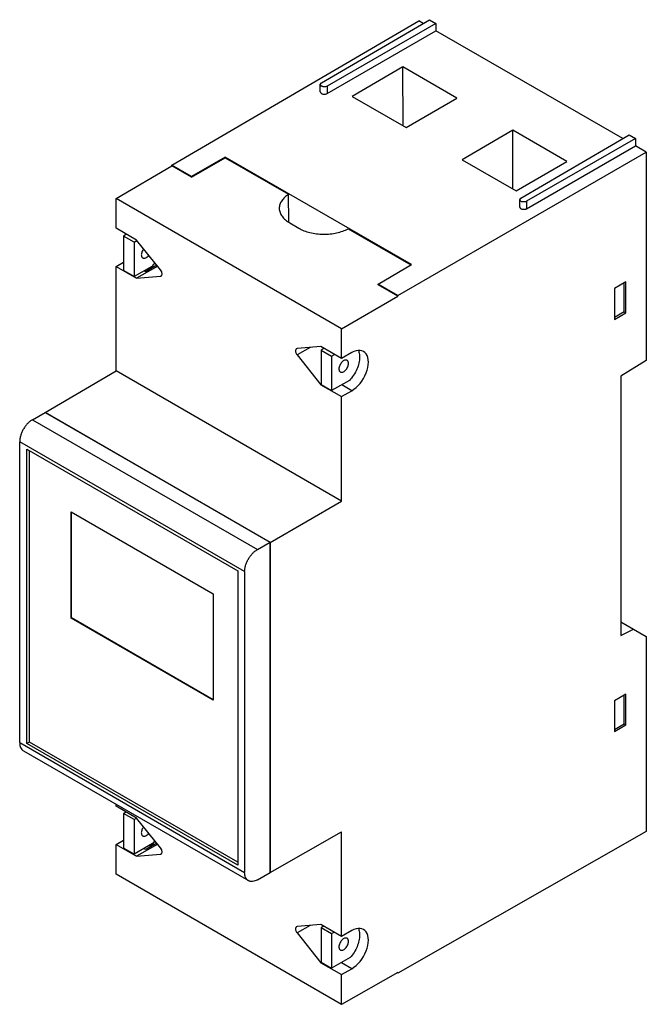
# Model space of a CAD drawing. Header units: millimetres. Extents: x 12 to 81, y 10 to 120.
import ezdxf

# ---------------------------------------------------------------- set-up
doc = ezdxf.new("R2010")
doc.units = ezdxf.units.MM
doc.header["$LTSCALE"] = 8.424445
doc.layers.add('00_COMPONENTS_2', color=7, linetype='CONTINUOUS')
doc.layers.add('00_COMPONENTS_4', color=7, linetype='CONTINUOUS')

msp = doc.modelspace()

# ---------------------------------------------------------------- linework, layer by layer
at = {"layer": '00_COMPONENTS_2', "color": 7, "linetype": 'Continuous'}
for p, q in [((12.95, 75.05), (14.36, 75.86)), ((14.36, 75.86), (39.39, 61.41)), ((12.95, 75.05), (37.98, 60.6)), ((11.54, 39.11), (11.54, 72.6)), ((36.57, 58.15), (11.54, 72.6)), ((12.33, 39.01), (12.33, 71.78)), ((12.33, 71.78), (35.8, 58.23)), ((12.61, 39.17), (12.61, 71.62)), ((17.26, 52.96), (17.26, 64.8)), ((17.26, 64.8), (33.07, 55.66)), ((17.29, 52.98), (17.29, 64.78)), ((37.98, 60.6), (39.39, 61.41)), ((39.39, 61.41), (39.39, 24.65)), ((35.8, 58.23), (35.8, 25.46)), ((36.57, 58.15), (36.57, 24.65)), ((33.07, 55.66), (33.07, 43.83)), ((17.29, 52.98), (17.26, 52.96)), ((33.07, 43.83), (17.26, 52.96)), ((33.07, 43.87), (17.29, 52.98)), ((11.54, 39.11), (36.57, 24.65)), ((12.61, 39.17), (12.33, 39.01)), ((35.8, 25.46), (12.33, 39.01)), ((35.8, 25.78), (12.61, 39.17)), ((11.95, 38.19), (36.98, 23.74)), ((37.98, 23.84), (39.39, 24.65))]:
    msp.add_line(p, q, dxfattribs=at)
for points, knots in [([(12.95, 75.05), (12.85, 75), (12.66, 74.86), (12.4, 74.62), (12.16, 74.33), (11.94, 74), (11.77, 73.65), (11.64, 73.3), (11.56, 72.95), (11.54, 72.71), (11.54, 72.6)], [0, 0, 0, 0, 0.114146, 0.237335, 0.366975, 0.499998, 0.633022, 0.762663, 0.885852, 1, 1, 1, 1]), ([(36.57, 58.15), (36.57, 58.26), (36.59, 58.5), (36.67, 58.85), (36.8, 59.2), (36.98, 59.55), (37.19, 59.87), (37.43, 60.16), (37.69, 60.41), (37.89, 60.54), (37.98, 60.6)], [0, 0, 0, 0, 0.114148, 0.237337, 0.366978, 0.500002, 0.633025, 0.762665, 0.885854, 1, 1, 1, 1]), ([(11.54, 39.11), (11.54, 39), (11.55, 38.81), (11.63, 38.55), (11.74, 38.36), (11.85, 38.25), (11.92, 38.21), (11.95, 38.19)], [0, 0, 0, 0, 0.289557, 0.548655, 0.781633, 0.891839, 1, 1, 1, 1]), ([(36.98, 23.74), (36.95, 23.76), (36.89, 23.8), (36.77, 23.91), (36.66, 24.1), (36.58, 24.36), (36.57, 24.55), (36.57, 24.65)], [0, 0, 0, 0, 0.108161, 0.218367, 0.451345, 0.710443, 1, 1, 1, 1]), ([(37.98, 23.84), (37.89, 23.79), (37.72, 23.7), (37.45, 23.64), (37.24, 23.64), (37.08, 23.69), (37.01, 23.72), (36.98, 23.74)], [0, 0, 0, 0, 0.289556, 0.548653, 0.781632, 0.891839, 1, 1, 1, 1])]:
    msp.add_open_spline(points, degree=3, knots=knots, dxfattribs=at)
at = {"layer": '00_COMPONENTS_4', "color": 7, "linetype": 'Continuous'}
for p, q in [((45.12, 112.54), (57.15, 119.58)), ((57.15, 119.58), (57.86, 119.17)), ((28.46, 103.38), (55.95, 119.45)), ((57.86, 119.17), (45.74, 112.18)), ((56.45, 119.17), (55.95, 119.45)), ((57.86, 119.17), (57.86, 118.35)), ((45.74, 111.36), (57.86, 118.35)), ((78.65, 106.35), (57.86, 118.35)), ((54.18, 114.33), (48.52, 111.04)), ((54.2, 107.77), (54.18, 114.33)), ((60.19, 110.86), (54.18, 114.33)), ((44.99, 112.36), (45.12, 112.54)), ((44.99, 111.54), (44.99, 112.36)), ((45.74, 112.18), (45.74, 111.36)), ((48.52, 111.04), (54.54, 107.57)), ((54.54, 107.57), (60.19, 110.86)), ((66.41, 107.27), (60.76, 103.98)), ((66.43, 100.71), (66.41, 107.27)), ((72.43, 103.8), (66.41, 107.27)), ((67.32, 99.72), (79.35, 106.76)), ((80.06, 106.35), (67.94, 99.36)), ((79.35, 106.76), (80.06, 106.35)), ((80.06, 106.35), (80.06, 105.53)), ((67.95, 98.54), (80.06, 105.53)), ((81.26, 104.84), (80.06, 105.53)), ((34.41, 104.28), (30.65, 102.12)), ((30.65, 102.04), (34.41, 104.2)), ((55.13, 92.32), (34.41, 104.28)), ((34.41, 104.2), (41.46, 100.14)), ((34.42, 104.2), (34.42, 104.28)), ((53.6, 88.87), (81.26, 104.84)), ((81.26, 104.84), (81.26, 81.64)), ((22.26, 99.67), (28.46, 103.3)), ((28.46, 103.3), (28.46, 103.38)), ((30.65, 102.12), (28.46, 103.38)), ((30.65, 102.04), (28.46, 103.3)), ((60.76, 103.98), (66.77, 100.51)), ((66.77, 100.51), (72.43, 103.8)), ((30.65, 102.04), (30.65, 102.12)), ((41.47, 97.04), (41.46, 100.14)), ((22.26, 96.36), (22.26, 99.67)), ((47.36, 85.18), (22.26, 99.67)), ((67.19, 99.54), (67.32, 99.72)), ((67.2, 98.72), (67.19, 99.54)), ((67.94, 99.36), (67.95, 98.54)), ((41.6, 96.95), (42.59, 96.37)), ((24.55, 95.04), (22.26, 96.36)), ((23.42, 95.69), (23.09, 95.5)), ((23.09, 95.5), (23.09, 91.66)), ((24.26, 94.83), (23.09, 95.5)), ((48.1, 96.3), (55.06, 92.28)), ((24.26, 94.83), (24.57, 95.01)), ((24.26, 94.83), (24.26, 90.99)), ((27.21, 91.74), (24.55, 95.04)), ((22.26, 92.12), (23.09, 92.6)), ((22.26, 80.48), (22.26, 92.12)), ((22.26, 92.12), (24.55, 90.79)), ((26.24, 92.11), (24.26, 90.99)), ((26.89, 92.14), (24.55, 90.79)), ((26.8, 92.25), (25.65, 91.59)), ((51.41, 90.13), (55.13, 92.32)), ((24.26, 90.99), (23.09, 91.66)), ((24.55, 90.79), (27.21, 91.03)), ((25.54, 91.53), (25.38, 91.62)), ((25.65, 91.59), (25.54, 91.53)), ((27.21, 91.03), (27.32, 91.1)), ((27.21, 91.03), (27.28, 91.05)), ((51.41, 90.05), (51.41, 90.13)), ((53.6, 88.87), (51.41, 90.13)), ((53.6, 88.79), (51.41, 90.05)), ((78.99, 90.39), (77.71, 89.65)), ((78.79, 87.08), (78.79, 90.27)), ((78.99, 86.96), (78.99, 90.39)), ((47.36, 85.18), (53.6, 88.79)), ((53.6, 88.79), (53.6, 88.87)), ((77.71, 89.65), (77.71, 86.22)), ((77.71, 86.45), (78.79, 87.08)), ((77.71, 86.22), (78.99, 86.96)), ((78.79, 87.07), (78.99, 86.96)), ((47.36, 81.87), (47.36, 85.18)), ((42.41, 82.96), (42.34, 82.94)), ((45.06, 83.2), (42.41, 82.96)), ((43.86, 83.09), (42.41, 82.26)), ((42.41, 82.26), (45.06, 78.95)), ((47.36, 81.87), (45.06, 83.2)), ((45.41, 83), (45.08, 82.81)), ((45.08, 82.81), (45.08, 78.97)), ((45.08, 82.81), (46.24, 82.13)), ((46.24, 82.13), (46.57, 82.32)), ((48.49, 82.52), (47.36, 81.87)), ((46.24, 82.13), (46.24, 78.29)), ((81.26, 81.64), (78.43, 79.89)), ((14.36, 75.86), (22.26, 80.48)), ((47.36, 66), (22.26, 80.48)), ((45.08, 78.97), (45.06, 78.95)), ((45.06, 78.95), (47.36, 77.63)), ((45.08, 78.97), (46.24, 78.29)), ((48.23, 79.41), (46.24, 78.29)), ((48.49, 78.28), (47.37, 78.93)), ((78.43, 79.89), (78.43, 51.04)), ((47.36, 77.63), (48.49, 78.28)), ((47.36, 66), (47.36, 77.63)), ((39.4, 61.4), (14.36, 75.86)), ((39.4, 61.4), (47.36, 66)), ((39.4, 24.64), (39.4, 61.4)), ((78.43, 52.55), (81.26, 50.91)), ((78.43, 51.04), (79.85, 51.73)), ((81.26, 50.91), (81.26, 29.22)), ((78.99, 44.5), (77.71, 43.76)), ((78.79, 41.19), (78.79, 44.39)), ((78.99, 41.07), (78.99, 44.5)), ((77.71, 43.76), (77.71, 40.33)), ((77.71, 40.57), (78.79, 41.19)), ((77.71, 40.33), (78.99, 41.07)), ((78.79, 41.19), (78.99, 41.07)), ((22.26, 32.02), (22.26, 32.24)), ((24.55, 30.7), (22.26, 32.02)), ((23.38, 31.37), (23.09, 31.2)), ((24.26, 30.53), (23.09, 31.2)), ((23.09, 31.2), (23.09, 27.37)), ((24.26, 30.53), (24.55, 30.7)), ((27.21, 27.4), (24.55, 30.7)), ((24.26, 30.53), (24.26, 26.69)), ((39.4, 24.64), (47.36, 29.17)), ((47.36, 17.53), (47.36, 29.17)), ((81.26, 29.22), (53.6, 13.45)), ((22.26, 27.78), (23.09, 28.26)), ((22.26, 27.78), (24.55, 26.45)), ((22.26, 24.46), (22.26, 27.78)), ((26.32, 27.87), (24.26, 26.69)), ((26.89, 27.8), (24.55, 26.45)), ((26.8, 27.91), (25.65, 27.25)), ((24.26, 26.69), (23.09, 27.37)), ((24.55, 26.45), (27.21, 26.69)), ((25.54, 27.19), (25.33, 27.31)), ((25.65, 27.25), (25.54, 27.19)), ((27.21, 26.69), (27.32, 26.76)), ((27.21, 26.69), (27.28, 26.71)), ((47.36, 9.97), (22.26, 24.46)), ((39.4, 24.64), (39.39, 24.65)), ((45.06, 18.86), (42.41, 18.62)), ((43.86, 18.75), (42.41, 17.92)), ((47.36, 17.53), (45.06, 18.86)), ((45.37, 18.68), (45.08, 18.51)), ((42.41, 18.62), (42.34, 18.6)), ((42.41, 17.92), (45.06, 14.61)), ((45.08, 18.51), (46.24, 17.84)), ((45.08, 18.51), (45.08, 14.68)), ((46.24, 17.84), (46.53, 18.01)), ((46.24, 17.84), (46.24, 14)), ((48.49, 18.18), (47.36, 17.53)), ((45.12, 14.65), (45.06, 14.61)), ((45.06, 14.61), (47.36, 13.29)), ((45.08, 14.68), (46.24, 14)), ((48.32, 15.17), (46.24, 14)), ((48.49, 13.94), (47.33, 14.61)), ((47.36, 13.29), (48.49, 13.94)), ((53.6, 13.53), (47.36, 9.97)), ((47.36, 9.97), (47.36, 13.29)), ((53.6, 13.45), (53.53, 13.49)), ((53.6, 13.45), (53.6, 13.53))]:
    msp.add_line(p, q, dxfattribs=at)
for centre, radius, start, end in [((23.55, 94.65), 3.72, 313.5381, 316.6132), ((23.17, 30.63), 4.2, 318.7825, 324.3302), ((23.22, 30.61), 4.17, 318.5004, 324.0596)]:
    msp.add_arc(centre, radius, start, end, dxfattribs=at)
for centre in [(48.49, 80.4), (48.49, 16.06)]:
    msp.add_ellipse(centre, major_axis=(1.31, 2.25), ratio=0.579208, start_param=3.928598, end_param=7.070191, dxfattribs=at)
for points, knots in [([(45.74, 112.18), (45.71, 112.16), (45.63, 112.13), (45.51, 112.11), (45.39, 112.1), (45.26, 112.12), (45.15, 112.16), (45.06, 112.21), (45, 112.28), (44.99, 112.33), (44.99, 112.36)], [0, 0, 0, 0, 0.128981, 0.270906, 0.418075, 0.562424, 0.696068, 0.813361, 0.912882, 1, 1, 1, 1]), ([(44.99, 111.54), (44.99, 111.51), (45.01, 111.46), (45.07, 111.39), (45.15, 111.34), (45.26, 111.3), (45.39, 111.28), (45.52, 111.29), (45.64, 111.31), (45.71, 111.34), (45.74, 111.36)], [0, 0, 0, 0, 0.087118, 0.186639, 0.303932, 0.437577, 0.581925, 0.729094, 0.871019, 1, 1, 1, 1]), ([(41.46, 100.14), (41.3, 100.04), (41.02, 99.82), (40.68, 99.44), (40.5, 99.08), (40.44, 98.79), (40.42, 98.65), (40.42, 98.58)], [0, 0, 0, 0, 0.286447, 0.544487, 0.77876, 0.890286, 1, 1, 1, 1]), ([(67.94, 99.36), (67.91, 99.34), (67.84, 99.31), (67.72, 99.29), (67.59, 99.29), (67.47, 99.3), (67.36, 99.34), (67.27, 99.39), (67.21, 99.46), (67.19, 99.52), (67.19, 99.54)], [0, 0, 0, 0, 0.128981, 0.270906, 0.418075, 0.562424, 0.696068, 0.813361, 0.912882, 1, 1, 1, 1]), ([(67.2, 98.72), (67.2, 98.7), (67.21, 98.64), (67.27, 98.57), (67.36, 98.52), (67.47, 98.48), (67.59, 98.47), (67.72, 98.47), (67.84, 98.49), (67.91, 98.52), (67.95, 98.54)], [0, 0, 0, 0, 0.087118, 0.186639, 0.303932, 0.437577, 0.581925, 0.729094, 0.871019, 1, 1, 1, 1]), ([(40.42, 98.58), (40.42, 98.5), (40.44, 98.35), (40.52, 98.04), (40.72, 97.66), (41.1, 97.27), (41.42, 97.05), (41.6, 96.95)], [0, 0, 0, 0, 0.108328, 0.218677, 0.451814, 0.710794, 1, 1, 1, 1]), ([(42.59, 96.37), (42.77, 96.27), (43.18, 96.07), (43.85, 95.87), (44.56, 95.74), (45.31, 95.69), (46.07, 95.72), (46.8, 95.83), (47.48, 96.02), (47.9, 96.2), (48.1, 96.3)], [0, 0, 0, 0, 0.113517, 0.235804, 0.364491, 0.496757, 0.62947, 0.759467, 0.883827, 1, 1, 1, 1]), ([(25.33, 94.07), (25.25, 93.97), (25.16, 93.81), (25.09, 93.57), (25.07, 93.46), (25.07, 93.4)], [0, 0, 0, 0, 0.522, 0.77188, 1, 1, 1, 1]), ([(25.07, 93.4), (25.07, 93.36), (25.08, 93.29), (25.11, 93.19), (25.16, 93.11), (25.21, 93.07), (25.23, 93.06)], [0, 0, 0, 0, 0.289793, 0.549629, 0.782642, 1, 1, 1, 1]), ([(25.23, 93.06), (25.25, 93.04), (25.3, 93.03), (25.38, 93.02), (25.47, 93.03), (25.59, 93.08), (25.75, 93.19), (25.85, 93.3), (25.9, 93.37)], [0, 0, 0, 0, 0.093706, 0.192636, 0.300728, 0.420061, 0.692268, 1, 1, 1, 1]), ([(26.58, 92.53), (26.55, 92.49), (26.44, 92.35), (26.33, 92.21), (26.24, 92.11)], [0, 0, 0, 0, 0.253821, 1, 1, 1, 1]), ([(26.25, 92.09), (26.28, 92.13), (26.4, 92.26), (26.51, 92.4), (26.59, 92.51)], [0, 0, 0, 0, 0.245995, 1, 1, 1, 1]), ([(25.65, 91.59), (25.69, 91.61), (25.85, 91.72), (26, 91.85), (26.11, 91.95)], [0, 0, 0, 0, 0.240154, 1, 1, 1, 1]), ([(27.38, 91.28), (27.38, 91.32), (27.37, 91.4), (27.33, 91.56), (27.26, 91.67), (27.21, 91.74)], [0, 0, 0, 0, 0.228219, 0.478246, 1, 1, 1, 1]), ([(27.28, 91.05), (27.3, 91.07), (27.33, 91.1), (27.35, 91.14), (27.36, 91.16)], [0, 0, 0, 0, 0.479568, 1, 1, 1, 1]), ([(27.36, 91.16), (27.36, 91.17), (27.38, 91.21), (27.38, 91.25), (27.38, 91.28)], [0, 0, 0, 0, 0.232691, 1, 1, 1, 1]), ([(42.34, 82.94), (42.32, 82.93), (42.29, 82.9), (42.25, 82.85), (42.24, 82.78), (42.23, 82.74), (42.23, 82.71)], [0, 0, 0, 0, 0.217897, 0.450962, 0.710603, 1, 1, 1, 1]), ([(42.23, 82.71), (42.23, 82.67), (42.24, 82.59), (42.29, 82.44), (42.35, 82.32), (42.41, 82.26)], [0, 0, 0, 0, 0.228219, 0.478246, 1, 1, 1, 1]), ([(49.23, 82.74), (49.25, 82.69), (49.33, 82.46), (49.36, 82.21), (49.36, 82.02)], [0, 0, 0, 0, 0.230658, 1, 1, 1, 1]), ([(47.97, 81.66), (47.95, 81.67), (47.91, 81.68), (47.82, 81.7), (47.68, 81.67), (47.53, 81.59), (47.38, 81.46), (47.25, 81.29), (47.15, 81.1), (47.08, 80.9), (47.06, 80.77), (47.06, 80.7)], [0, 0, 0, 0, 0.042983, 0.087727, 0.187294, 0.30469, 0.438408, 0.582738, 0.729809, 0.871402, 1, 1, 1, 1]), ([(47.22, 80.36), (47.23, 80.35), (47.28, 80.33), (47.37, 80.32), (47.5, 80.34), (47.65, 80.43), (47.8, 80.56), (47.94, 80.73), (48.04, 80.92), (48.11, 81.11), (48.12, 81.25), (48.12, 81.31)], [0, 0, 0, 0, 0.042983, 0.087727, 0.187294, 0.30469, 0.438408, 0.582738, 0.729809, 0.871402, 1, 1, 1, 1]), ([(48.12, 81.31), (48.12, 81.35), (48.12, 81.42), (48.09, 81.52), (48.04, 81.6), (47.99, 81.64), (47.97, 81.66)], [0, 0, 0, 0, 0.289049, 0.548664, 0.781985, 1, 1, 1, 1]), ([(49.36, 82.02), (49.36, 81.8), (49.3, 81.33), (49.07, 80.65), (48.71, 79.99), (48.4, 79.59), (48.23, 79.41)], [0, 0, 0, 0, 0.228994, 0.480874, 0.742771, 1, 1, 1, 1]), ([(47.06, 80.7), (47.06, 80.67), (47.07, 80.59), (47.1, 80.49), (47.14, 80.41), (47.19, 80.37), (47.22, 80.36)], [0, 0, 0, 0, 0.289049, 0.548664, 0.781985, 1, 1, 1, 1]), ([(25.33, 29.73), (25.25, 29.63), (25.16, 29.47), (25.09, 29.23), (25.07, 29.12), (25.07, 29.06)], [0, 0, 0, 0, 0.522, 0.77188, 1, 1, 1, 1]), ([(25.07, 29.06), (25.07, 29.02), (25.08, 28.95), (25.11, 28.85), (25.16, 28.77), (25.21, 28.73), (25.23, 28.72)], [0, 0, 0, 0, 0.289793, 0.549629, 0.782642, 1, 1, 1, 1]), ([(25.23, 28.72), (25.25, 28.7), (25.3, 28.69), (25.38, 28.68), (25.47, 28.69), (25.59, 28.74), (25.75, 28.85), (25.85, 28.96), (25.9, 29.03)], [0, 0, 0, 0, 0.093706, 0.192636, 0.300728, 0.420061, 0.692268, 1, 1, 1, 1]), ([(25.65, 27.25), (25.77, 27.33), (26.01, 27.51), (26.23, 27.73), (26.34, 27.85)], [0, 0, 0, 0, 0.482825, 1, 1, 1, 1]), ([(27.38, 26.94), (27.38, 26.98), (27.37, 27.06), (27.33, 27.22), (27.26, 27.33), (27.21, 27.4)], [0, 0, 0, 0, 0.228219, 0.478246, 1, 1, 1, 1]), ([(27.28, 26.71), (27.3, 26.73), (27.33, 26.76), (27.35, 26.79), (27.36, 26.82)], [0, 0, 0, 0, 0.479568, 1, 1, 1, 1]), ([(27.36, 26.82), (27.36, 26.83), (27.38, 26.87), (27.38, 26.91), (27.38, 26.94)], [0, 0, 0, 0, 0.232691, 1, 1, 1, 1]), ([(42.34, 18.6), (42.32, 18.59), (42.29, 18.56), (42.25, 18.51), (42.24, 18.44), (42.23, 18.4), (42.23, 18.37)], [0, 0, 0, 0, 0.217897, 0.450962, 0.710603, 1, 1, 1, 1]), ([(42.23, 18.37), (42.23, 18.33), (42.24, 18.25), (42.29, 18.1), (42.35, 17.98), (42.41, 17.92)], [0, 0, 0, 0, 0.228219, 0.478246, 1, 1, 1, 1]), ([(49.36, 17.68), (49.36, 17.47), (49.31, 17.03), (49.09, 16.37), (48.77, 15.74), (48.48, 15.35), (48.32, 15.17)], [0, 0, 0, 0, 0.228476, 0.479313, 0.740942, 1, 1, 1, 1]), ([(49.23, 18.4), (49.25, 18.35), (49.33, 18.12), (49.36, 17.87), (49.36, 17.68)], [0, 0, 0, 0, 0.230529, 1, 1, 1, 1]), ([(47.97, 17.32), (47.95, 17.33), (47.91, 17.34), (47.82, 17.36), (47.68, 17.33), (47.53, 17.25), (47.38, 17.12), (47.25, 16.95), (47.15, 16.76), (47.08, 16.56), (47.06, 16.43), (47.06, 16.36)], [0, 0, 0, 0, 0.042983, 0.087727, 0.187294, 0.30469, 0.438408, 0.582738, 0.729809, 0.871402, 1, 1, 1, 1]), ([(47.22, 16.02), (47.23, 16.01), (47.28, 15.99), (47.37, 15.98), (47.5, 16), (47.65, 16.09), (47.8, 16.22), (47.94, 16.39), (48.04, 16.58), (48.11, 16.77), (48.12, 16.91), (48.12, 16.97)], [0, 0, 0, 0, 0.042983, 0.087727, 0.187294, 0.30469, 0.438408, 0.582738, 0.729809, 0.871402, 1, 1, 1, 1]), ([(48.12, 16.97), (48.12, 17.01), (48.12, 17.08), (48.09, 17.18), (48.04, 17.26), (47.99, 17.3), (47.97, 17.32)], [0, 0, 0, 0, 0.289049, 0.548664, 0.781985, 1, 1, 1, 1]), ([(47.06, 16.36), (47.06, 16.32), (47.07, 16.25), (47.1, 16.15), (47.14, 16.07), (47.19, 16.03), (47.22, 16.02)], [0, 0, 0, 0, 0.289049, 0.548664, 0.781985, 1, 1, 1, 1])]:
    msp.add_open_spline(points, degree=3, knots=knots, dxfattribs=at)

doc.saveas('drawing.dxf')
